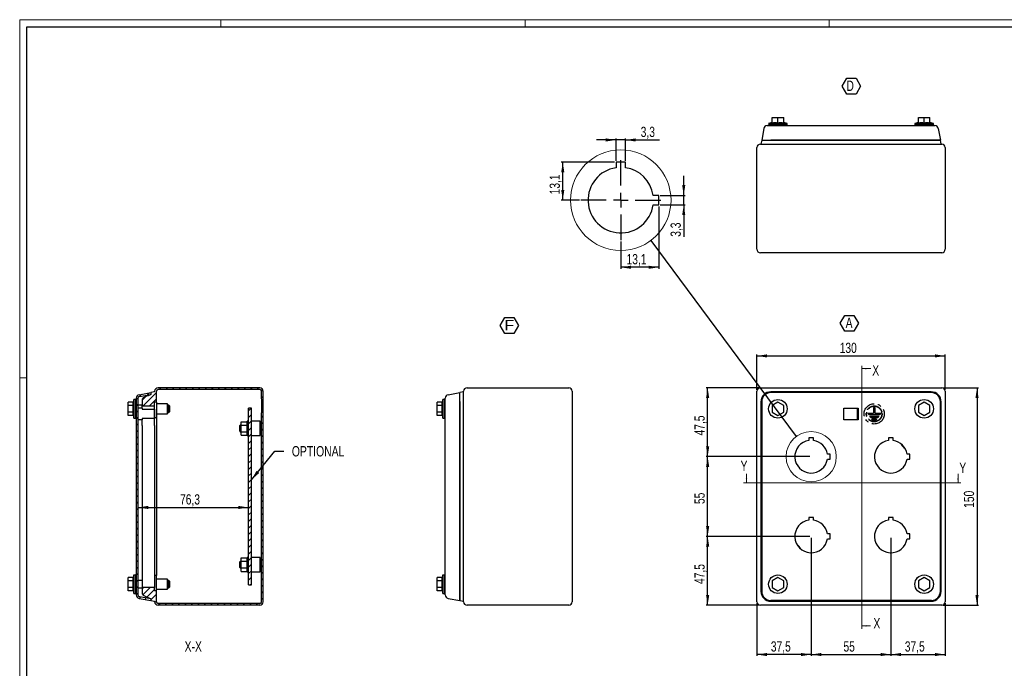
# Model space of a CAD drawing. Header units: millimetres. Extents: x 0 to 1189, y 0 to 841.
# Tile 2 of 3: x 0 to 680, y 393 to 841. Entities that reach past the tile are written whole.
import ezdxf

# ---------------------------------------------------------------- set-up
doc = ezdxf.new("R2010")
doc.units = ezdxf.units.MM
doc.linetypes.add('CENTERX2', pattern=[20.32, 12.7, -2.54, 2.54, -2.54])
doc.layers.add('SLD-0_0', color=7, linetype='Continuous')
doc.styles.add('SLDTEXTSTYLE4', font='TXT', dxfattribs={"width": 0.75})
doc.styles.add('SLDTEXTSTYLE5', font='TXT', dxfattribs={"width": 0.749988})
doc.styles.add('SLDTEXTSTYLE6', font='TXT', dxfattribs={"width": 1.163788})
doc.dimstyles.new('SLDDIMSTYLE0', dxfattribs={"dimtxt": 7.055556, "dimasz": 7.055556, "dimexe": 0, "dimexo": 0.0625, "dimgap": 1.763889, "dimtad": 1, "dimrnd": 1e-09, "dimzin": 12, "dimdsep": 46, "dimtxsty": 'SLDTEXTSTYLE4', "dimsah": 1, "dimcen": 0.09, "dimadec": 0, "dimazin": 3, "dimtfac": 1, "dimtofl": 0, "dimtmove": 0, "dimatfit": 3, "dimfxl": 1, "dimfrac": 2, "dimtolj": 1, "dimtzin": 12, "dimarcsym": 0})
doc.dimstyles.new('SLDDIMSTYLE1', dxfattribs={"dimtxt": 7.055556, "dimasz": 7.055556, "dimexe": 0, "dimexo": 0.0625, "dimgap": 1.763889, "dimtad": 1, "dimdec": 1, "dimrnd": 1e-09, "dimzin": 12, "dimdsep": 46, "dimtxsty": 'SLDTEXTSTYLE4', "dimsah": 1, "dimcen": 0.09, "dimadec": 0, "dimazin": 3, "dimtfac": 1, "dimtdec": 1, "dimtofl": 0, "dimtmove": 0, "dimatfit": 3, "dimfxl": 1, "dimfrac": 2, "dimtolj": 1, "dimtzin": 12, "dimarcsym": 0})
doc.dimstyles.new('SLDDIMSTYLE2', dxfattribs={"dimtxt": 0.18, "dimasz": 7.055556, "dimexe": 0, "dimexo": 0.0625, "dimgap": 0, "dimtad": 0, "dimtih": 1, "dimtoh": 1, "dimdec": 0, "dimrnd": 1e-09, "dimzin": 0, "dimdsep": 46, "dimtxsty": 'Standard', "dimblk1": 'NONE', "dimblk2": 'NONE', "dimsah": 1, "dimcen": 0.09, "dimadec": 0, "dimazin": 0, "dimtfac": 7.055556, "dimtdec": 0, "dimtofl": 0, "dimtmove": 0, "dimatfit": 3, "dimldrblk": 'NONE', "dimfxl": 1, "dimfrac": 2, "dimtolj": 1, "dimtzin": 0, "dimarcsym": 0})
doc.dimstyles.new('SLDDIMSTYLE4', dxfattribs={"dimtxt": 0.18, "dimasz": 7.055556, "dimexe": 0, "dimexo": 0.0625, "dimgap": 0, "dimtad": 0, "dimtih": 1, "dimtoh": 1, "dimdec": 0, "dimrnd": 1e-09, "dimzin": 0, "dimdsep": 46, "dimtxsty": 'Standard', "dimsah": 1, "dimcen": 0.09, "dimadec": 0, "dimazin": 0, "dimtfac": 7.055556, "dimtdec": 0, "dimtofl": 0, "dimtmove": 0, "dimatfit": 3, "dimfxl": 1, "dimfrac": 2, "dimtolj": 1, "dimtzin": 0, "dimarcsym": 0})
doc.dimstyles.new('SLDDIMSTYLE5', dxfattribs={"dimtxt": 7.055556, "dimasz": 7.055556, "dimexe": 0, "dimexo": 0.0625, "dimgap": 1.763889, "dimtad": 1, "dimdec": 1, "dimlfac": 0.5, "dimrnd": 1e-09, "dimzin": 12, "dimdsep": 46, "dimtxsty": 'SLDTEXTSTYLE4', "dimsah": 1, "dimcen": 0.09, "dimadec": 0, "dimazin": 3, "dimtfac": 1, "dimtdec": 1, "dimtmove": 0, "dimatfit": 0, "dimfxl": 1, "dimfrac": 2, "dimtolj": 1, "dimtzin": 12, "dimarcsym": 0})
doc.dimstyles.new('SLDDIMSTYLE6', dxfattribs={"dimtxt": 7.055556, "dimasz": 7.055556, "dimexe": 0, "dimexo": 0.0625, "dimgap": 1.763889, "dimtad": 1, "dimdec": 1, "dimlfac": 0.5, "dimrnd": 1e-09, "dimzin": 12, "dimdsep": 46, "dimtxsty": 'SLDTEXTSTYLE4', "dimsah": 1, "dimcen": 0.09, "dimadec": 0, "dimazin": 3, "dimtfac": 1, "dimtdec": 1, "dimtofl": 0, "dimtmove": 0, "dimatfit": 3, "dimfxl": 1, "dimfrac": 2, "dimtolj": 1, "dimtzin": 12, "dimarcsym": 0})

# ---------------------------------------------------------------- blocks, each defined once
blk = doc.blocks.new('_D')
at = {"layer": 'SLD-0_0'}
for p, q in [((509.02, 585.58), (509.02, 609.98)), ((509.02, 608.98), (639.02, 608.98)), ((639.02, 585.58), (639.02, 609.98))]:
    blk.add_line(p, q, dxfattribs=at)
for points in [[(509.02, 608.98), (516.08, 607.9), (516.08, 610.07)], [(639.02, 608.98), (631.97, 610.07), (631.97, 607.9)]]:
    blk.add_solid(points, dxfattribs=at)
at = {"layer": 'SLD-0_0', "insert": (566.2, 618.08), "char_height": 7.056, "attachment_point": 1, "style": 'SLDTEXTSTYLE4'}
blk.add_mtext('130', dxfattribs=at)
blk = doc.blocks.new('_D_1')
at = {"layer": 'SLD-0_0'}
for p, q in [((637.62, 586.98), (662.02, 586.98)), ((661.02, 586.98), (661.02, 436.98)), ((637.62, 436.98), (662.02, 436.98))]:
    blk.add_line(p, q, dxfattribs=at)
for points in [[(661.02, 586.98), (659.94, 579.93), (662.11, 579.93)], [(661.02, 436.98), (662.11, 444.04), (659.94, 444.04)]]:
    blk.add_solid(points, dxfattribs=at)
at = {"layer": 'SLD-0_0', "insert": (651.93, 504.16), "char_height": 7.056, "attachment_point": 1, "rotation": 90, "style": 'SLDTEXTSTYLE4'}
blk.add_mtext('150', dxfattribs=at)
blk = doc.blocks.new('_D_2')
at = {"layer": 'SLD-0_0'}
for p, q in [((601.52, 483.48), (601.52, 401.98)), ((639.02, 438.38), (639.02, 401.98)), ((601.52, 402.98), (639.02, 402.98))]:
    blk.add_line(p, q, dxfattribs=at)
for points in [[(601.52, 402.98), (608.58, 401.9), (608.58, 404.07)], [(639.02, 402.98), (631.97, 404.07), (631.97, 401.9)]]:
    blk.add_solid(points, dxfattribs=at)
at = {"layer": 'SLD-0_0', "insert": (611.15, 412.08), "char_height": 7.056, "attachment_point": 1, "style": 'SLDTEXTSTYLE4'}
blk.add_mtext('37,5', dxfattribs=at)
blk = doc.blocks.new('_D_3')
at = {"layer": 'SLD-0_0'}
for p, q in [((546.52, 483.48), (546.52, 401.98)), ((601.52, 483.48), (601.52, 401.98)), ((546.52, 402.98), (601.52, 402.98))]:
    blk.add_line(p, q, dxfattribs=at)
for points in [[(546.52, 402.98), (553.58, 401.9), (553.58, 404.07)], [(601.52, 402.98), (594.47, 404.07), (594.47, 401.9)]]:
    blk.add_solid(points, dxfattribs=at)
at = {"layer": 'SLD-0_0', "insert": (568.81, 412.08), "char_height": 7.056, "attachment_point": 1, "style": 'SLDTEXTSTYLE4'}
blk.add_mtext('55', dxfattribs=at)
blk = doc.blocks.new('_D_4')
at = {"layer": 'SLD-0_0'}
for p, q in [((546.52, 483.48), (546.52, 401.98)), ((509.02, 438.38), (509.02, 401.98)), ((546.52, 402.98), (509.02, 402.98))]:
    blk.add_line(p, q, dxfattribs=at)
for points in [[(509.02, 402.98), (516.08, 401.9), (516.08, 404.07)], [(546.52, 402.98), (539.47, 404.07), (539.47, 401.9)]]:
    blk.add_solid(points, dxfattribs=at)
at = {"layer": 'SLD-0_0', "insert": (518.65, 412.08), "char_height": 7.056, "attachment_point": 1, "style": 'SLDTEXTSTYLE4'}
blk.add_mtext('37,5', dxfattribs=at)
blk = doc.blocks.new('_D_5')
at = {"layer": 'SLD-0_0'}
for p, q in [((545.52, 484.48), (474.02, 484.48)), ((475.02, 436.98), (475.02, 484.48)), ((510.42, 436.98), (474.02, 436.98))]:
    blk.add_line(p, q, dxfattribs=at)
for points in [[(475.02, 484.48), (473.94, 477.43), (476.11, 477.43)], [(475.02, 436.98), (476.11, 444.04), (473.94, 444.04)]]:
    blk.add_solid(points, dxfattribs=at)
at = {"layer": 'SLD-0_0', "insert": (465.93, 451.61), "char_height": 7.056, "attachment_point": 1, "rotation": 90, "style": 'SLDTEXTSTYLE4'}
blk.add_mtext('47,5', dxfattribs=at)
blk = doc.blocks.new('_D_6')
at = {"layer": 'SLD-0_0'}
for p, q in [((545.52, 539.48), (474.02, 539.48)), ((475.02, 484.48), (475.02, 539.48)), ((545.52, 484.48), (474.02, 484.48))]:
    blk.add_line(p, q, dxfattribs=at)
for points in [[(475.02, 539.48), (473.94, 532.43), (476.11, 532.43)], [(475.02, 484.48), (476.11, 491.54), (473.94, 491.54)]]:
    blk.add_solid(points, dxfattribs=at)
at = {"layer": 'SLD-0_0', "insert": (465.93, 506.77), "char_height": 7.056, "attachment_point": 1, "rotation": 90, "style": 'SLDTEXTSTYLE4'}
blk.add_mtext('55', dxfattribs=at)
blk = doc.blocks.new('_D_7')
at = {"layer": 'SLD-0_0'}
for p, q in [((510.42, 586.98), (474.02, 586.98)), ((475.02, 539.48), (475.02, 586.98)), ((545.52, 539.48), (474.02, 539.48))]:
    blk.add_line(p, q, dxfattribs=at)
for points in [[(475.02, 586.98), (473.94, 579.93), (476.11, 579.93)], [(475.02, 539.48), (476.11, 546.54), (473.94, 546.54)]]:
    blk.add_solid(points, dxfattribs=at)
at = {"layer": 'SLD-0_0', "insert": (465.93, 554.11), "char_height": 7.056, "attachment_point": 1, "rotation": 90, "style": 'SLDTEXTSTYLE4'}
blk.add_mtext('47,5', dxfattribs=at)
blk = doc.blocks.new('SW_NOTE_0_7')
at = {"layer": 'SLD-0_0', "color": 0}
for p, q in [((-2.84, 5.39), (0.3, 10.83)), ((0.3, 10.83), (6.58, 10.83)), ((6.58, 10.83), (9.72, 5.39)), ((0.3, -0.04), (-2.84, 5.39)), ((9.72, 5.39), (6.58, -0.04)), ((6.58, -0.04), (0.3, -0.04))]:
    blk.add_line(p, q, dxfattribs=at)
at = {"layer": 'SLD-0_0', "color": 0, "insert": (3.24, 9.21), "char_height": 7.14, "attachment_point": 2, "style": 'SLDTEXTSTYLE5'}
blk.add_mtext('A', dxfattribs=at)
blk = doc.blocks.new('_None')
blk = doc.blocks.new('SW_NOTE_0_8')
at = {"layer": 'SLD-0_0', "color": 0}
for p, q in [((-2.81, 5.37), (0.35, 10.85)), ((0.35, 10.85), (6.69, 10.85)), ((6.69, 10.85), (9.85, 5.37)), ((0.35, -0.12), (-2.81, 5.37)), ((9.85, 5.37), (6.69, -0.12)), ((6.69, -0.12), (0.35, -0.12))]:
    blk.add_line(p, q, dxfattribs=at)
at = {"layer": 'SLD-0_0', "color": 0, "insert": (3.46, 9.21), "char_height": 7.14, "attachment_point": 2, "style": 'SLDTEXTSTYLE6'}
blk.add_mtext('F', dxfattribs=at)
blk = doc.blocks.new('SW_NOTE_0_11')
at = {"layer": 'SLD-0_0', "color": 0}
for p, q in [((-2.85, 5.4), (0.31, 10.88)), ((0.31, 10.88), (6.64, 10.88)), ((6.64, 10.88), (9.81, 5.4)), ((0.31, -0.08), (-2.85, 5.4)), ((9.81, 5.4), (6.64, -0.08)), ((6.64, -0.08), (0.31, -0.08))]:
    blk.add_line(p, q, dxfattribs=at)
at = {"layer": 'SLD-0_0', "color": 0, "insert": (0, 9.21), "char_height": 7.14, "attachment_point": 1, "style": 'SLDTEXTSTYLE4'}
blk.add_mtext('D', dxfattribs=at)
blk = doc.blocks.new('_D_9')
at = {"layer": 'SLD-0_0'}
blk.add_line((81.69, 504.44), (157.99, 504.44), dxfattribs=at)
for points in [[(81.69, 504.44), (88.75, 503.35), (88.75, 505.53)], [(157.99, 504.44), (150.93, 505.53), (150.93, 503.35)]]:
    blk.add_solid(points, dxfattribs=at)
at = {"layer": 'SLD-0_0', "insert": (110.72, 513.53), "char_height": 7.056, "attachment_point": 1, "style": 'SLDTEXTSTYLE4'}
blk.add_mtext('76,3', dxfattribs=at)
blk = doc.blocks.new('_D_10')
at = {"layer": 'SLD-0_0'}
for p, q in [((411.75, 757.97), (398.18, 757.97)), ((411.75, 743.64), (411.75, 758.97)), ((418.35, 757.97), (411.75, 757.97)), ((418.35, 743.64), (418.35, 758.97)), ((418.35, 757.97), (441.82, 757.97))]:
    blk.add_line(p, q, dxfattribs=at)
for points in [[(411.75, 757.97), (404.69, 759.05), (404.69, 756.88)], [(418.35, 757.97), (425.4, 756.88), (425.4, 759.05)]]:
    blk.add_solid(points, dxfattribs=at)
at = {"layer": 'SLD-0_0', "insert": (428.79, 767.06), "char_height": 7.056, "attachment_point": 1, "style": 'SLDTEXTSTYLE4'}
blk.add_mtext('3,3', dxfattribs=at)
blk = doc.blocks.new('_D_11')
at = {"layer": 'SLD-0_0'}
for p, q in [((458.51, 719.74), (458.51, 733.31)), ((442.25, 719.74), (459.51, 719.74)), ((458.51, 713.14), (458.51, 719.74)), ((442.25, 713.14), (459.51, 713.14)), ((458.51, 713.14), (458.51, 691.17))]:
    blk.add_line(p, q, dxfattribs=at)
for points in [[(458.51, 719.74), (459.6, 726.8), (457.43, 726.8)], [(458.51, 713.14), (457.43, 706.09), (459.6, 706.09)]]:
    blk.add_solid(points, dxfattribs=at)
at = {"layer": 'SLD-0_0', "insert": (449.42, 691.17), "char_height": 7.056, "attachment_point": 1, "rotation": 90, "style": 'SLDTEXTSTYLE4'}
blk.add_mtext('3,3', dxfattribs=at)
blk = doc.blocks.new('_D_12')
at = {"layer": 'SLD-0_0'}
for p, q in [((410.75, 742.64), (373.99, 742.64)), ((374.99, 716.44), (374.99, 742.64)), ((386.45, 716.44), (373.99, 716.44))]:
    blk.add_line(p, q, dxfattribs=at)
for points in [[(374.99, 742.64), (373.91, 735.59), (376.08, 735.59)], [(374.99, 716.44), (376.08, 723.5), (373.91, 723.5)]]:
    blk.add_solid(points, dxfattribs=at)
at = {"layer": 'SLD-0_0', "insert": (365.9, 720.42), "char_height": 7.056, "attachment_point": 1, "rotation": 90, "style": 'SLDTEXTSTYLE4'}
blk.add_mtext('13,1', dxfattribs=at)
blk = doc.blocks.new('_D_13')
at = {"layer": 'SLD-0_0'}
for p, q in [((441.25, 712.14), (441.25, 669.14)), ((415.05, 687.84), (415.05, 669.14)), ((441.25, 670.14), (415.05, 670.14))]:
    blk.add_line(p, q, dxfattribs=at)
for points in [[(415.05, 670.14), (422.1, 669.06), (422.1, 671.23)], [(441.25, 670.14), (434.19, 671.23), (434.19, 669.06)]]:
    blk.add_solid(points, dxfattribs=at)
at = {"layer": 'SLD-0_0', "insert": (419.02, 679.24), "char_height": 7.056, "attachment_point": 1, "style": 'SLDTEXTSTYLE4'}
blk.add_mtext('13,1', dxfattribs=at)
blk = doc.blocks.new('SW_CENTERMARKSYMBOL_0')
at = {"layer": 'SLD-0_0', "color": 0}
for p, q in [((0, 10), (0, 27.6)), ((-10, 0), (-27.6, 0)), ((0, 0), (-5, 0)), ((0, 0), (0, 5)), ((0, 0), (0, -5)), ((0, 0), (5, 0)), ((10, 0), (27.6, 0)), ((0, -10), (0, -27.6))]:
    blk.add_line(p, q, dxfattribs=at)

msp = doc.modelspace()

# ---------------------------------------------------------------- hatches: boundary and pattern name
at = {"linetype": 'Continuous', "lineweight": 18}
h = msp.add_hatch(dxfattribs=at)
h.set_pattern_fill('ANSI31', style=0)
edge = h.paths.add_edge_path(flags=0)
edge.add_arc((165.79, 439.383), 2.4, 270, 360)
edge.add_line((168.19, 439.383), (168.19, 584.583))
edge.add_arc((165.79, 584.583), 2.4, 0, 90)
edge.add_line((165.79, 586.983), (95.59, 586.983))
edge.add_arc((95.59, 584.583), 2.4, 90, 180)
edge.add_line((93.19, 584.583), (93.19, 584.211))
edge.add_line((93.19, 584.211), (90.49, 583.658))
edge.add_line((90.49, 583.658), (90.49, 582.44))
edge.add_spline(control_points=[(90.49, 582.44), (88.861, 581.669), (87.233, 580.898), (85.604, 580.127), (84.885, 579.787), (84.46, 579.115), (84.46, 578.319), (84.46, 578.1), (84.46, 577.881), (84.46, 577.661)], knot_values=[0, 0, 0, 0, 0.6496257, 0.6496257, 0.6496257, 0.9209261, 0.9209261, 0.9209261, 1, 1, 1, 1], weights=[1, 1, 1, 1, 0.8966235, 0.8966235, 1, 1, 1, 1], degree=3, periodic=0)
edge.add_line((84.46, 577.661), (84.46, 574.661))
edge.add_line((84.46, 574.661), (93.19, 574.661))
edge.add_line((93.19, 574.661), (93.19, 576.983))
edge.add_line((93.19, 576.983), (94.39, 576.983))
edge.add_line((94.39, 576.983), (94.39, 584.583))
edge.add_arc((95.59, 584.583), 1.2, 90, 180, ccw=False)
edge.add_line((95.59, 585.783), (165.79, 585.783))
edge.add_arc((165.79, 584.583), 1.2, 0, 90, ccw=False)
edge.add_line((166.99, 584.583), (166.99, 579.348))
edge.add_line((166.99, 579.348), (167.09, 579.348))
edge.add_line((167.09, 579.348), (167.09, 569.818))
edge.add_line((167.09, 569.818), (166.99, 569.818))
edge.add_line((166.99, 569.818), (166.99, 439.383))
edge.add_arc((165.79, 439.383), 1.2, 270, 360, ccw=False)
edge.add_line((165.79, 438.183), (95.59, 438.183))
edge.add_arc((95.59, 439.383), 1.2, 180, 270, ccw=False)
edge.add_line((94.39, 439.383), (94.39, 446.983))
edge.add_line((94.39, 446.983), (93.19, 446.983))
edge.add_line((93.19, 446.983), (93.19, 449.305))
edge.add_line((93.19, 449.305), (84.46, 449.305))
edge.add_line((84.46, 449.305), (84.46, 446.305))
edge.add_spline(control_points=[(84.46, 446.305), (84.46, 446.086), (84.46, 445.866), (84.46, 445.647), (84.46, 444.852), (84.885, 444.18), (85.604, 443.839), (87.233, 443.068), (88.861, 442.298), (90.49, 441.527)], knot_values=[0, 0, 0, 0, 0.0790739, 0.0790739, 0.0790739, 0.3503743, 0.3503743, 0.3503743, 1, 1, 1, 1], weights=[1, 1, 1, 1, 0.8966235, 0.8966235, 1, 1, 1, 1], degree=3, periodic=0)
edge.add_line((90.49, 441.527), (90.49, 440.308))
edge.add_line((90.49, 440.308), (93.19, 439.755))
edge.add_line((93.19, 439.755), (93.19, 439.383))
edge.add_arc((95.59, 439.383), 2.4, 180, 270)
edge.add_line((95.59, 436.983), (165.79, 436.983))
h = msp.add_hatch(dxfattribs=at)
h.set_pattern_fill('ANSI31', style=0)
edge = h.paths.add_edge_path(flags=0)
edge.add_line((80.49, 579.881), (80.49, 444.085))
edge.add_arc((82.89, 444.085), 2.4, 180, 260)
edge.add_line((82.473, 441.722), (90.49, 440.308))
edge.add_line((90.49, 440.308), (90.49, 441.527))
edge.add_line((90.49, 441.527), (82.682, 442.903))
edge.add_arc((82.89, 444.085), 1.2, 180, 260, ccw=False)
edge.add_line((81.69, 444.085), (81.69, 579.881))
edge.add_arc((82.89, 579.881), 1.2, 100, 180, ccw=False)
edge.add_line((82.682, 581.063), (90.49, 582.44))
edge.add_line((90.49, 582.44), (90.49, 583.658))
edge.add_line((90.49, 583.658), (82.473, 582.245))
edge.add_arc((82.89, 579.881), 2.4, 100, 180)
h = msp.add_hatch(dxfattribs=at)
h.set_pattern_fill('ANSI31', style=0)
h.paths.add_polyline_path([(167.09, 579.348), (167.04, 579.348), (167.04, 576.571), (166.99, 576.571), (166.99, 575.708), (167.04, 575.708), (167.04, 573.459), (166.99, 573.459), (166.99, 572.595), (167.04, 572.595), (167.04, 569.818), (167.09, 569.818)], flags=0)
h = msp.add_hatch(dxfattribs=at)
h.set_pattern_fill('ANSI31', style=0)
h.paths.add_polyline_path([(157.99, 572.983), (157.99, 450.983), (159.99, 450.983), (159.99, 572.983)], flags=0)

# ---------------------------------------------------------------- linework, layer by layer
at = {"color": 7, "linetype": 'Continuous', "lineweight": 18}
for p, q in [((0.003, 840.919), (0.003, -0.081)), ((1189.003, 840.919), (0.003, 840.919)), ((139.003, 835.919), (139.003, 840.919)), ((349.003, 835.919), (349.003, 840.919)), ((559.003, 835.919), (559.003, 840.919)), ((581.495, 602.244), (581.495, 420.746)), ((587.653, 600.244), (581.495, 600.244)), ((5.003, 593.919), (0.003, 593.919)), ((501.851, 527.528), (501.851, 521.528)), ((647.894, 527.528), (647.894, 521.528)), ((649.894, 521.528), (499.851, 521.528)), ((587.495, 422.746), (581.495, 422.746))]:
    msp.add_line(p, q, dxfattribs=at)
at = {"color": 7, "linetype": 'Continuous', "lineweight": 25}
for p, q in [((5.003, 4.919), (5.003, 835.919)), ((5.003, 835.919), (1184.003, 835.919)), ((519.523, 770.024), (517.123, 769.426)), ((517.123, 769.426), (529.923, 769.426)), ((517.123, 768.426), (517.123, 767.826)), ((517.123, 768.426), (529.923, 768.426)), ((517.173, 769.426), (517.173, 768.426)), ((519.523, 773.426), (523.523, 773.426)), ((519.523, 769.87), (519.523, 773.426)), ((523.523, 773.426), (527.523, 773.426)), ((523.523, 769.87), (523.523, 773.426)), ((527.523, 769.87), (527.523, 773.426)), ((529.923, 769.426), (527.523, 770.024)), ((529.873, 768.426), (529.873, 769.426)), ((529.923, 767.826), (529.923, 768.426)), ((620.523, 770.024), (618.123, 769.426)), ((618.123, 769.426), (630.923, 769.426)), ((618.123, 768.426), (618.123, 767.826)), ((618.123, 768.426), (630.923, 768.426)), ((618.173, 769.426), (618.173, 768.426)), ((620.523, 773.426), (624.523, 773.426)), ((620.523, 769.87), (620.523, 773.426)), ((624.523, 773.426), (628.523, 773.426)), ((624.523, 769.87), (624.523, 773.426)), ((628.523, 769.87), (628.523, 773.426)), ((630.923, 769.426), (628.523, 770.024)), ((630.873, 768.426), (630.873, 769.426)), ((630.923, 767.826), (630.923, 768.426)), ((513.761, 765.843), (512.348, 757.826)), ((519.981, 767.826), (628.064, 767.826)), ((634.284, 765.843), (635.698, 757.826)), ((511.423, 755.126), (636.623, 755.126)), ((512.348, 757.826), (511.795, 755.126)), ((512.348, 757.826), (518.605, 757.826)), ((512.348, 757.826), (518.568, 757.826)), ((629.478, 757.826), (518.568, 757.826)), ((518.605, 757.826), (629.441, 757.826)), ((629.441, 757.826), (635.698, 757.826)), ((635.698, 757.826), (629.478, 757.826)), ((636.251, 755.126), (635.698, 757.826)), ((509.023, 682.526), (509.023, 752.726)), ((639.023, 752.726), (639.023, 682.526)), ((418.347, 742.643), (411.747, 742.643)), ((411.747, 742.643), (411.747, 738.8)), ((418.347, 738.8), (418.347, 742.643)), ((441.247, 719.743), (437.405, 719.743)), ((441.247, 713.143), (441.247, 719.743)), ((437.405, 713.143), (441.247, 713.143)), ((636.623, 680.126), (511.423, 680.126)), ((165.79, 586.983), (95.59, 586.983)), ((165.79, 585.783), (95.59, 585.783)), ((308.933, 586.983), (379.133, 586.983)), ((511.423, 586.983), (636.623, 586.983)), ((78.89, 578.883), (78.446, 577.102)), ((78.89, 566.083), (78.89, 578.883)), ((79.89, 578.833), (78.89, 578.833)), ((80.49, 578.883), (79.89, 578.883)), ((79.89, 566.083), (79.89, 578.883)), ((80.49, 579.881), (80.49, 444.085)), ((81.69, 579.881), (81.69, 444.085)), ((82.473, 582.245), (90.49, 583.658)), ((82.682, 581.063), (90.49, 582.44)), ((93.19, 584.211), (90.49, 583.658)), ((90.49, 583.658), (90.49, 582.44)), ((93.19, 584.211), (93.19, 584.583)), ((94.39, 576.983), (94.39, 584.583)), ((166.99, 579.348), (166.99, 584.583)), ((167.09, 579.348), (166.99, 579.348)), ((166.99, 579.348), (166.99, 576.571)), ((167.04, 579.348), (167.04, 576.571)), ((167.04, 579.348), (167.09, 579.348)), ((167.09, 579.348), (167.09, 569.818)), ((168.19, 439.383), (168.19, 584.583)), ((292.233, 578.883), (291.789, 577.102)), ((292.233, 566.083), (292.233, 578.883)), ((293.233, 578.833), (292.233, 578.833)), ((293.833, 578.883), (293.233, 578.883)), ((293.233, 566.083), (293.233, 578.883)), ((295.816, 582.245), (303.833, 583.658)), ((306.533, 584.211), (303.833, 583.658)), ((303.833, 577.401), (303.833, 583.658)), ((303.833, 577.438), (303.833, 583.658)), ((306.533, 439.383), (306.533, 584.583)), ((381.533, 584.583), (381.533, 439.383)), ((509.023, 439.383), (509.023, 584.583)), ((629.478, 583.658), (518.568, 583.658)), ((629.441, 584.211), (518.605, 584.211)), ((629.441, 583.658), (518.605, 583.658)), ((639.023, 584.583), (639.023, 439.383)), ((74.89, 574.793), (74.89, 577.102)), ((78.446, 577.102), (74.89, 577.102)), ((78.446, 574.793), (74.89, 574.793)), ((74.89, 570.174), (74.89, 574.793)), ((84.46, 574.983), (81.69, 574.983)), ((84.49, 572.983), (81.69, 572.983)), ((84.46, 577.661), (84.46, 574.661)), ((84.46, 574.661), (93.19, 574.661)), ((84.46, 572.983), (84.46, 574.661)), ((84.49, 572.983), (84.49, 572.133)), ((84.49, 572.133), (92.99, 572.133)), ((92.99, 572.133), (92.99, 565.833)), ((94.39, 576.983), (93.19, 576.983)), ((93.19, 574.661), (93.19, 576.983)), ((93.19, 561.061), (93.19, 574.661)), ((94.39, 576.983), (94.39, 572.383)), ((102.01, 575.983), (94.39, 575.983)), ((94.39, 572.383), (94.39, 566.383)), ((102.01, 568.983), (102.01, 575.983)), ((102.99, 574.983), (102.01, 574.983)), ((103.49, 574.483), (102.99, 574.983)), ((102.99, 572.483), (102.99, 574.983)), ((102.99, 569.983), (102.99, 572.483)), ((103.49, 574.483), (103.49, 572.483)), ((103.49, 572.483), (103.49, 570.483)), ((157.99, 450.983), (157.99, 572.983)), ((159.99, 572.983), (157.99, 572.983)), ((159.99, 450.983), (159.99, 572.983)), ((166.99, 576.571), (166.99, 575.708)), ((166.99, 576.571), (167.04, 576.571)), ((166.99, 575.708), (167.04, 575.708)), ((166.99, 575.708), (166.99, 573.459)), ((166.99, 573.459), (166.99, 572.595)), ((167.04, 573.459), (166.99, 573.459)), ((166.99, 572.595), (166.99, 569.818)), ((167.04, 572.595), (166.99, 572.595)), ((167.04, 575.708), (167.04, 573.459)), ((167.04, 572.595), (167.04, 569.818)), ((288.233, 574.793), (288.233, 577.102)), ((291.789, 577.102), (288.233, 577.102)), ((291.789, 574.793), (288.233, 574.793)), ((288.233, 570.174), (288.233, 574.793)), ((293.833, 447.942), (293.833, 576.025)), ((303.833, 577.438), (303.833, 446.528)), ((303.833, 446.565), (303.833, 577.401)), ((511.795, 577.401), (511.795, 446.565)), ((512.348, 577.438), (512.348, 446.528)), ((512.348, 577.401), (512.348, 446.565)), ((523.523, 577.102), (519.523, 574.793)), ((519.523, 574.793), (519.523, 570.174)), ((527.523, 574.793), (523.523, 577.102)), ((527.523, 570.174), (527.523, 574.793)), ((624.523, 577.102), (620.523, 574.793)), ((620.523, 574.793), (620.523, 570.174)), ((628.523, 574.793), (624.523, 577.102)), ((628.523, 570.174), (628.523, 574.793)), ((635.698, 577.438), (635.698, 446.528)), ((635.698, 446.565), (635.698, 577.401)), ((636.251, 446.565), (636.251, 577.401)), ((74.89, 567.864), (74.89, 570.174)), ((78.446, 570.174), (74.89, 570.174)), ((78.446, 567.864), (74.89, 567.864)), ((78.446, 567.864), (78.89, 566.083)), ((78.89, 566.133), (79.89, 566.133)), ((79.89, 566.083), (80.49, 566.083)), ((84.49, 564.983), (81.69, 564.983)), ((84.46, 561.061), (84.46, 564.983)), ((92.99, 565.833), (84.49, 565.833)), ((84.49, 565.833), (84.49, 564.983)), ((94.39, 566.383), (93.19, 566.383)), ((94.39, 568.983), (102.01, 568.983)), ((94.39, 566.383), (94.39, 457.583)), ((102.01, 569.983), (102.99, 569.983)), ((102.99, 569.983), (103.49, 570.483)), ((166.99, 439.383), (166.99, 569.818)), ((166.99, 569.818), (167.09, 569.818)), ((167.09, 569.818), (167.04, 569.818)), ((291.789, 570.174), (288.233, 570.174)), ((288.233, 567.864), (288.233, 570.174)), ((291.789, 567.864), (288.233, 567.864)), ((291.789, 567.864), (292.233, 566.083)), ((292.233, 566.133), (293.233, 566.133)), ((293.233, 566.083), (293.833, 566.083)), ((519.523, 570.174), (523.523, 567.864)), ((523.523, 567.864), (527.523, 570.174)), ((620.523, 570.174), (624.523, 567.864)), ((624.523, 567.864), (628.523, 570.174)), ((84.46, 561.061), (84.46, 462.905)), ((93.19, 561.061), (93.19, 462.905)), ((152.49, 561.483), (151.99, 560.983)), ((151.99, 556.983), (151.99, 560.983)), ((152.99, 561.483), (152.49, 561.483)), ((152.49, 561.483), (152.49, 556.483)), ((152.99, 561.293), (152.99, 563.602)), ((152.99, 563.602), (156.99, 563.602)), ((152.99, 556.674), (152.99, 561.293)), ((152.99, 561.293), (156.99, 561.293)), ((157.99, 563.983), (156.99, 563.983)), ((156.99, 553.983), (156.99, 563.983)), ((165.99, 563.983), (159.99, 563.983)), ((165.99, 553.983), (165.99, 563.983)), ((166.99, 561.983), (165.99, 561.983)), ((151.99, 556.983), (152.49, 556.483)), ((152.49, 556.483), (152.99, 556.483)), ((152.99, 554.364), (152.99, 556.674)), ((152.99, 556.674), (156.99, 556.674)), ((152.99, 554.364), (156.99, 554.364)), ((156.99, 553.983), (157.99, 553.983)), ((159.99, 553.983), (165.99, 553.983)), ((165.99, 555.983), (166.99, 555.983)), ((548.173, 552.583), (544.873, 552.583)), ((544.873, 552.583), (544.873, 550.662)), ((548.173, 550.662), (548.173, 552.583)), ((603.173, 552.583), (599.873, 552.583)), ((599.873, 552.583), (599.873, 550.662)), ((603.173, 550.662), (603.173, 552.583)), ((559.623, 541.133), (557.702, 541.133)), ((557.702, 537.833), (559.623, 537.833)), ((559.623, 537.833), (559.623, 541.133)), ((614.623, 541.133), (612.702, 541.133)), ((612.702, 537.833), (614.623, 537.833)), ((614.623, 537.833), (614.623, 541.133)), ((548.173, 497.583), (544.873, 497.583)), ((544.873, 497.583), (544.873, 495.662)), ((548.173, 495.662), (548.173, 497.583)), ((603.173, 497.583), (599.873, 497.583)), ((599.873, 497.583), (599.873, 495.662)), ((603.173, 495.662), (603.173, 497.583)), ((559.623, 486.133), (557.702, 486.133)), ((557.702, 482.833), (559.623, 482.833)), ((559.623, 482.833), (559.623, 486.133)), ((614.623, 486.133), (612.702, 486.133)), ((612.702, 482.833), (614.623, 482.833)), ((614.623, 482.833), (614.623, 486.133)), ((152.99, 467.293), (152.99, 469.602)), ((152.99, 469.602), (156.99, 469.602)), ((157.99, 469.983), (156.99, 469.983)), ((156.99, 459.983), (156.99, 469.983)), ((165.99, 469.983), (159.99, 469.983)), ((165.99, 459.983), (165.99, 469.983)), ((84.46, 462.905), (84.46, 449.305)), ((93.19, 462.905), (93.19, 449.305)), ((152.49, 467.483), (151.99, 466.983)), ((151.99, 462.983), (151.99, 466.983)), ((151.99, 462.983), (152.49, 462.483)), ((152.99, 467.483), (152.49, 467.483)), ((152.49, 467.483), (152.49, 462.483)), ((152.49, 462.483), (152.99, 462.483)), ((152.99, 462.674), (152.99, 467.293)), ((152.99, 467.293), (156.99, 467.293)), ((152.99, 460.364), (152.99, 462.674)), ((152.99, 462.674), (156.99, 462.674)), ((166.99, 467.983), (165.99, 467.983)), ((74.89, 453.793), (74.89, 456.102)), ((78.446, 456.102), (74.89, 456.102)), ((78.89, 457.883), (78.446, 456.102)), ((78.89, 445.083), (78.89, 457.883)), ((79.89, 457.833), (78.89, 457.833)), ((80.49, 457.883), (79.89, 457.883)), ((79.89, 445.083), (79.89, 457.883)), ((94.39, 457.583), (93.19, 457.583)), ((94.39, 451.583), (94.39, 457.583)), ((152.99, 460.364), (156.99, 460.364)), ((156.99, 459.983), (157.99, 459.983)), ((159.99, 459.983), (165.99, 459.983)), ((165.99, 461.983), (166.99, 461.983)), ((288.233, 453.793), (288.233, 456.102)), ((291.789, 456.102), (288.233, 456.102)), ((292.233, 457.883), (291.789, 456.102)), ((292.233, 445.083), (292.233, 457.883)), ((293.233, 457.833), (292.233, 457.833)), ((293.833, 457.883), (293.233, 457.883)), ((293.233, 445.083), (293.233, 457.883)), ((523.523, 456.102), (519.523, 453.793)), ((527.523, 453.793), (523.523, 456.102)), ((624.523, 456.102), (620.523, 453.793)), ((628.523, 453.793), (624.523, 456.102)), ((74.89, 449.174), (74.89, 453.793)), ((78.446, 453.793), (74.89, 453.793)), ((78.446, 449.174), (74.89, 449.174)), ((74.89, 446.864), (74.89, 449.174)), ((84.46, 453.983), (81.69, 453.983)), ((81.69, 448.983), (84.46, 448.983)), ((93.19, 449.305), (84.46, 449.305)), ((84.46, 449.305), (84.46, 446.305)), ((93.19, 446.983), (93.19, 449.305)), ((102.01, 454.983), (94.39, 454.983)), ((94.39, 446.983), (94.39, 451.583)), ((102.01, 447.983), (102.01, 454.983)), ((102.99, 453.983), (102.01, 453.983)), ((102.01, 448.983), (102.99, 448.983)), ((103.49, 453.483), (102.99, 453.983)), ((102.99, 451.483), (102.99, 453.983)), ((102.99, 448.983), (102.99, 451.483)), ((102.99, 448.983), (103.49, 449.483)), ((103.49, 453.483), (103.49, 451.483)), ((103.49, 451.483), (103.49, 449.483)), ((157.99, 450.983), (159.99, 450.983)), ((291.789, 453.793), (288.233, 453.793)), ((288.233, 449.174), (288.233, 453.793)), ((291.789, 449.174), (288.233, 449.174)), ((288.233, 446.864), (288.233, 449.174)), ((519.523, 453.793), (519.523, 449.174)), ((519.523, 449.174), (523.523, 446.864)), ((523.523, 446.864), (527.523, 449.174)), ((527.523, 449.174), (527.523, 453.793)), ((620.523, 453.793), (620.523, 449.174)), ((620.523, 449.174), (624.523, 446.864)), ((624.523, 446.864), (628.523, 449.174)), ((628.523, 449.174), (628.523, 453.793)), ((78.446, 446.864), (74.89, 446.864)), ((78.446, 446.864), (78.89, 445.083)), ((78.89, 445.133), (79.89, 445.133)), ((79.89, 445.083), (80.49, 445.083)), ((82.682, 442.903), (90.49, 441.527)), ((94.39, 446.983), (93.19, 446.983)), ((94.39, 447.983), (102.01, 447.983)), ((94.39, 439.383), (94.39, 446.983)), ((291.789, 446.864), (288.233, 446.864)), ((291.789, 446.864), (292.233, 445.083)), ((292.233, 445.133), (293.233, 445.133)), ((293.233, 445.083), (293.833, 445.083)), ((303.833, 440.308), (303.833, 446.565)), ((303.833, 446.528), (303.833, 440.308)), ((82.473, 441.722), (90.49, 440.308)), ((90.49, 441.527), (90.49, 440.308)), ((90.49, 440.308), (93.19, 439.755)), ((93.19, 439.383), (93.19, 439.755)), ((165.79, 438.183), (95.59, 438.183)), ((165.79, 436.983), (95.59, 436.983)), ((295.816, 441.722), (303.833, 440.308)), ((303.833, 440.308), (306.533, 439.755)), ((379.133, 436.983), (308.933, 436.983)), ((636.623, 436.983), (511.423, 436.983)), ((629.478, 440.308), (518.568, 440.308)), ((518.605, 440.308), (629.441, 440.308)), ((518.605, 439.755), (629.441, 439.755))]:
    msp.add_line(p, q, dxfattribs=at)
at = {"color": 7, "linetype": 'Continuous', "lineweight": 18}
for centre, radius in [((415.047, 716.442), 34.681), ((546.523, 539.483), 17.34)]:
    msp.add_circle(centre, radius, dxfattribs=at)
at = {"color": 7, "linetype": 'Continuous', "lineweight": 25}
for centre in [(523.523, 572.483), (624.523, 572.483), (523.523, 451.483), (624.523, 451.483)]:
    msp.add_circle(centre, 6.4, dxfattribs=at)
for centre, radius, start, end in [((516.125, 765.426), 2.4, 90, 170), ((631.921, 765.426), 2.4, 10, 90), ((511.423, 752.726), 2.4, 90, 180), ((636.623, 752.726), 2.4, 0, 90), ((415.047, 716.443), 22.6, 98.396217, 351.603791), ((415.047, 716.443), 22.6, 8.39621, 81.603801), ((511.423, 682.526), 2.4, 180, 270), ((636.623, 682.526), 2.4, 270, 0), ((95.59, 584.583), 2.4, 90, 180), ((95.59, 584.583), 1.2, 90, 180), ((165.79, 584.583), 2.4, 0, 90), ((165.79, 584.583), 1.2, 0, 90), ((308.933, 584.583), 2.4, 90, 180), ((379.133, 584.583), 2.4, 0, 90), ((511.423, 584.583), 2.4, 90, 180), ((636.623, 584.583), 2.4, 0, 90), ((82.89, 579.881), 2.4, 100, 180), ((82.89, 579.881), 1.2, 100, 180), ((296.233, 579.881), 2.4, 100, 180), ((518.605, 577.401), 6.81, 90, 180), ((518.605, 577.401), 6.257, 90, 180), ((518.568, 577.438), 6.22, 90, 180), ((629.441, 577.401), 6.81, 360, 90), ((629.441, 577.401), 6.257, 360, 90), ((629.478, 577.438), 6.22, 0, 90), ((546.523, 539.483), 11.3, 98.396216, 351.603784), ((546.523, 539.483), 11.3, 8.396216, 81.603784), ((601.523, 539.483), 11.3, 98.396216, 351.603784), ((601.523, 539.483), 11.3, 8.396216, 81.603784), ((614.593, 550.553), 6.35, 201.535031, 238.992824), ((546.523, 484.483), 11.3, 98.396216, 351.603784), ((546.523, 484.483), 11.3, 8.396216, 81.603784), ((601.523, 484.483), 11.3, 98.396216, 351.603784), ((601.523, 484.483), 11.3, 8.396216, 81.603784), ((533.453, 473.413), 6.35, 21.535031, 58.992824), ((82.89, 444.085), 2.4, 180, 260), ((82.89, 444.085), 1.2, 180, 260), ((296.233, 444.085), 2.4, 180, 260), ((518.605, 446.565), 6.81, 180, 270), ((518.605, 446.565), 6.257, 180, 270), ((518.568, 446.528), 6.22, 180, 270), ((629.441, 446.565), 6.257, 270, 360), ((629.441, 446.565), 6.81, 270, 360), ((629.478, 446.528), 6.22, 270, 0), ((95.59, 439.383), 2.4, 180, 270), ((95.59, 439.383), 1.2, 180, 270), ((165.79, 439.383), 1.2, 270, 0), ((165.79, 439.383), 2.4, 270, 0), ((308.933, 439.383), 2.4, 180, 270), ((379.133, 439.383), 2.4, 270, 0), ((511.423, 439.383), 2.4, 180, 270), ((636.623, 439.383), 2.4, 270, 0)]:
    msp.add_arc(centre, radius, start, end, dxfattribs=at)
for points in [[(519.523, 769.87), (520.189, 769.966), (521.523, 770.083), (522.856, 769.966), (523.523, 769.87)], [(523.523, 769.87), (524.189, 769.966), (525.523, 770.083), (526.856, 769.966), (527.523, 769.87)], [(620.523, 769.87), (621.189, 769.966), (622.523, 770.083), (623.856, 769.966), (624.523, 769.87)], [(624.523, 769.87), (625.189, 769.966), (626.523, 770.083), (627.856, 769.966), (628.523, 769.87)], [(78.446, 574.793), (78.35, 575.177), (78.233, 575.947), (78.35, 576.717), (78.446, 577.102)], [(291.789, 574.793), (291.693, 575.177), (291.576, 575.947), (291.693, 576.717), (291.789, 577.102)], [(78.446, 567.864), (78.35, 568.249), (78.233, 569.019), (78.35, 569.789), (78.446, 570.174)], [(291.789, 567.864), (291.693, 568.249), (291.576, 569.019), (291.693, 569.789), (291.789, 570.174)], [(78.446, 453.793), (78.35, 454.177), (78.233, 454.947), (78.35, 455.717), (78.446, 456.102)], [(291.789, 453.793), (291.693, 454.177), (291.576, 454.947), (291.693, 455.717), (291.789, 456.102)], [(78.446, 446.864), (78.35, 447.249), (78.233, 448.019), (78.35, 448.789), (78.446, 449.174)], [(291.789, 446.864), (291.693, 447.249), (291.576, 448.019), (291.693, 448.789), (291.789, 449.174)]]:
    msp.add_open_spline(points, degree=3, dxfattribs=at)
for points, knots in [([(516.125, 767.826), (516.125, 767.826), (516.15, 767.826), (516.251, 767.826), (516.326, 767.826), (516.519, 767.826), (516.64, 767.826), (516.922, 767.826), (517.082, 767.826), (517.437, 767.826), (517.635, 767.826), (518.054, 767.826), (518.275, 767.826), (518.74, 767.826), (518.985, 767.826), (519.477, 767.826), (519.727, 767.826), (519.981, 767.826)], [0, 0, 0, 0, 0.125, 0.125, 0.25, 0.25, 0.375, 0.375, 0.5, 0.5, 0.625, 0.625, 0.75, 0.75, 0.875, 0.875, 1, 1, 1, 1]), ([(628.064, 767.826), (628.319, 767.826), (628.569, 767.826), (629.061, 767.826), (629.305, 767.826), (629.771, 767.826), (629.992, 767.826), (630.41, 767.826), (630.608, 767.826), (630.964, 767.826), (631.123, 767.826), (631.406, 767.826), (631.526, 767.826), (631.72, 767.826), (631.795, 767.826), (631.895, 767.826), (631.921, 767.826), (631.921, 767.826)], [0, 0, 0, 0, 0.125, 0.125, 0.25, 0.25, 0.375, 0.375, 0.5, 0.5, 0.625, 0.625, 0.75, 0.75, 0.875, 0.875, 1, 1, 1, 1]), ([(90.49, 582.44), (89.236, 581.846), (87.67, 581.105), (86.103, 580.363), (85.711, 580.178), (85.631, 580.141), (85.483, 580.067), (85.411, 580.024), (85.198, 579.881), (85.066, 579.764), (84.833, 579.497), (84.734, 579.346), (84.581, 579.026), (84.526, 578.857), (84.478, 578.604), (84.468, 578.519), (84.461, 578.394), (84.46, 578.355), (84.46, 578.268), (84.46, 578.051), (84.46, 577.835), (84.46, 577.661)], [0, 0, 0, 0, 0.5, 0.625, 0.625, 0.65625, 0.65625, 0.6875, 0.6875, 0.75, 0.75, 0.8125, 0.8125, 0.875, 0.875, 0.90625, 0.90625, 0.921875, 0.921875, 0.9375, 1, 1, 1, 1]), ([(293.833, 576.025), (293.833, 576.279), (293.833, 576.531), (293.833, 577.028), (293.833, 577.27), (293.833, 577.733), (293.833, 577.957), (293.833, 578.377), (293.833, 578.571), (293.833, 578.926), (293.833, 579.088), (293.833, 579.369), (293.833, 579.487), (293.833, 579.682), (293.833, 579.757), (293.833, 579.856), (293.833, 579.881), (293.833, 579.881)], [0, 0, 0, 0, 0.125, 0.125, 0.25, 0.25, 0.375, 0.375, 0.5, 0.5, 0.625, 0.625, 0.75, 0.75, 0.875, 0.875, 1, 1, 1, 1]), ([(78.446, 570.174), (78.351, 570.934), (78.292, 571.698), (78.291, 573.241), (78.35, 574.022), (78.446, 574.793)], [0, 0, 0, 0, 0.5, 0.5, 1, 1, 1, 1]), ([(291.789, 570.174), (291.694, 570.934), (291.635, 571.698), (291.634, 573.241), (291.693, 574.022), (291.789, 574.793)], [0, 0, 0, 0, 0.5, 0.5, 1, 1, 1, 1]), ([(78.446, 449.174), (78.351, 449.934), (78.292, 450.698), (78.291, 452.241), (78.35, 453.022), (78.446, 453.793)], [0, 0, 0, 0, 0.5, 0.5, 1, 1, 1, 1]), ([(291.789, 449.174), (291.694, 449.934), (291.635, 450.698), (291.634, 452.241), (291.693, 453.022), (291.789, 453.793)], [0, 0, 0, 0, 0.5, 0.5, 1, 1, 1, 1]), ([(84.46, 446.305), (84.46, 446.132), (84.46, 445.915), (84.46, 445.698), (84.46, 445.612), (84.461, 445.572), (84.468, 445.447), (84.478, 445.363), (84.526, 445.109), (84.581, 444.94), (84.734, 444.62), (84.833, 444.47), (85.066, 444.202), (85.198, 444.086), (85.411, 443.942), (85.483, 443.9), (85.631, 443.825), (85.711, 443.789), (86.103, 443.603), (87.67, 442.862), (89.236, 442.12), (90.49, 441.527)], [0, 0, 0, 0, 0.0625, 0.078125, 0.078125, 0.09375, 0.09375, 0.125, 0.125, 0.1875, 0.1875, 0.25, 0.25, 0.3125, 0.3125, 0.34375, 0.34375, 0.375, 0.375, 0.5, 1, 1, 1, 1]), ([(293.833, 444.085), (293.833, 444.085), (293.833, 444.111), (293.833, 444.21), (293.833, 444.284), (293.833, 444.479), (293.833, 444.598), (293.833, 444.878), (293.833, 445.041), (293.833, 445.396), (293.833, 445.589), (293.833, 446.01), (293.833, 446.234), (293.833, 446.696), (293.833, 446.938), (293.833, 447.436), (293.833, 447.687), (293.833, 447.942)], [0, 0, 0, 0, 0.125, 0.125, 0.25, 0.25, 0.375, 0.375, 0.5, 0.5, 0.625, 0.625, 0.75, 0.75, 0.875, 0.875, 1, 1, 1, 1])]:
    msp.add_open_spline(points, degree=3, knots=knots, dxfattribs=at)
at = {"color": 7, "linetype": 'Continuous', "lineweight": 18}
for points in [[(581.495, 600.244), (584.495, 599.744), (584.495, 600.744)], [(501.851, 521.528), (502.351, 524.528), (501.351, 524.528)], [(647.894, 521.528), (648.394, 524.528), (647.394, 524.528)], [(581.495, 422.746), (584.495, 422.246), (584.495, 423.246)]]:
    msp.add_solid(points, dxfattribs=at)
at = {"layer": 'SLD-0_0', "linetype": 'CENTERX2'}
for p, q in [((569.023, 572.983), (579.023, 572.983)), ((569.023, 564.983), (569.023, 572.983)), ((578.523, 564.983), (578.523, 572.983)), ((579.023, 572.133), (578.523, 572.133)), ((579.023, 572.983), (579.023, 564.983)), ((589.523, 573.483), (590.523, 573.483)), ((589.523, 573.483), (589.523, 569.483)), ((590.523, 573.483), (590.523, 569.483)), ((579.023, 564.983), (569.023, 564.983)), ((579.023, 565.833), (578.523, 565.833)), ((585.523, 569.483), (589.523, 569.483)), ((586.223, 568.483), (585.523, 569.483)), ((586.223, 568.483), (593.823, 568.483)), ((586.923, 567.483), (593.123, 567.483)), ((587.623, 566.483), (586.923, 567.483)), ((587.623, 566.483), (592.423, 566.483)), ((588.323, 565.483), (591.723, 565.483)), ((589.023, 564.483), (588.323, 565.483)), ((591.023, 564.483), (589.023, 564.483)), ((590.523, 569.483), (594.523, 569.483)), ((591.723, 565.483), (591.023, 564.483)), ((593.123, 567.483), (592.423, 566.483)), ((594.523, 569.483), (593.823, 568.483))]:
    msp.add_line(p, q, dxfattribs=at)
for radius in [7, 5.5, 5.25]:
    msp.add_circle((590.023, 568.983), radius, dxfattribs=at)

# ---------------------------------------------------------------- block references
at = {"layer": 'SLD-0_0'}
for name, p in [('SW_NOTE_0_11', (570.823, 789.713)), ('SW_CENTERMARKSYMBOL_0', (415.047, 716.443)), ('SW_NOTE_0_8', (334.61, 624.574)), ('SW_NOTE_0_7', (569.46, 626.113))]:
    msp.add_blockref(name, p, dxfattribs=at)

# ---------------------------------------------------------------- texts
at = {"color": 7, "linetype": 'Continuous', "char_height": 7.144, "attachment_point": 1, "style": 'SLDTEXTSTYLE4'}
for s, insert in [('X', (588.678, 602.601)), ('Y', (497.735, 536.743)), ('Y', (648.773, 535.37)), ('X', (589.472, 428.09))]:
    msp.add_mtext(s, dxfattribs=dict(at, insert=insert))
at = {"layer": 'SLD-0_0', "char_height": 7.1437, "attachment_point": 2, "style": 'SLDTEXTSTYLE4'}
for s, insert in [('OPTIONAL', (206.046, 546.775)), ('X-X', (119.832, 412.103))]:
    msp.add_mtext(s, dxfattribs=dict(at, insert=insert))

# ---------------------------------------------------------------- dimensions: what is measured, and where the dimension line sits
at = {"layer": 'SLD-0_0'}
for base, p1, p2, dimstyle, picture, middle in [((411.747, 757.966), (418.347, 742.643), (411.747, 742.643), 'SLDDIMSTYLE5', '_D_10', (435.304, 757.966)), ((415.047, 670.142), (441.247, 713.143), (415.047, 688.843), 'SLDDIMSTYLE6', '_D_13', (428.147, 670.142)), ((639.023, 608.983), (509.023, 584.583), (639.023, 584.583), 'SLDDIMSTYLE0', '_D', (574.023, 608.983)), ((157.99, 504.44), (81.69, 444.085), (157.99, 450.983), 'SLDDIMSTYLE1', '_D_9', (119.84, 504.44)), ((509.023, 402.983), (546.523, 484.483), (509.023, 439.383), 'SLDDIMSTYLE1', '_D_4', (527.773, 402.983)), ((601.523, 402.983), (546.523, 484.483), (601.523, 484.483), 'SLDDIMSTYLE0', '_D_3', (574.023, 402.983)), ((639.023, 402.983), (601.523, 484.483), (639.023, 439.383), 'SLDDIMSTYLE1', '_D_2', (620.273, 402.983))]:
    dim = msp.add_linear_dim(base=base, p1=p1, p2=p2, dimstyle=dimstyle, dxfattribs=at)
    dim.commit()
    dim.dimension.update_dxf_attribs({"geometry": picture, "text_midpoint": middle, "dimtype": 160})
for base, p1, p2, dimstyle, picture, middle in [((374.993, 742.643), (387.447, 716.443), (411.747, 742.643), 'SLDDIMSTYLE6', '_D_12', (374.993, 729.543)), ((458.513, 719.743), (441.247, 713.143), (441.247, 719.743), 'SLDDIMSTYLE5', '_D_11', (458.513, 697.686)), ((475.023, 586.983), (546.523, 539.483), (511.423, 586.983), 'SLDDIMSTYLE1', '_D_7', (475.023, 563.233)), ((661.023, 436.983), (636.623, 586.983), (636.623, 436.983), 'SLDDIMSTYLE0', '_D_1', (661.023, 511.983)), ((475.023, 539.483), (546.523, 484.483), (546.523, 539.483), 'SLDDIMSTYLE0', '_D_6', (475.023, 511.983)), ((475.023, 484.483), (511.423, 436.983), (546.523, 484.483), 'SLDDIMSTYLE1', '_D_5', (475.023, 460.733))]:
    dim = msp.add_linear_dim(base=base, p1=p1, p2=p2, angle=90, dimstyle=dimstyle, dxfattribs=at)
    dim.commit()
    dim.dimension.update_dxf_attribs({"geometry": picture, "text_midpoint": middle, "dimtype": 160})

# ---------------------------------------------------------------- leaders
at = {"color": 7, "linetype": 'Continuous', "lineweight": 18, "has_arrowhead": 0}
msp.add_leader([(435.73, 688.604), (536.181, 553.402)], dimstyle='SLDDIMSTYLE2', dxfattribs=at)
at = {"layer": 'SLD-0_0'}
msp.add_leader([(159.99, 523.47), (176.173, 543.337), (182.423, 543.337)], dimstyle='SLDDIMSTYLE4', dxfattribs=at)

doc.saveas('drawing.dxf')
